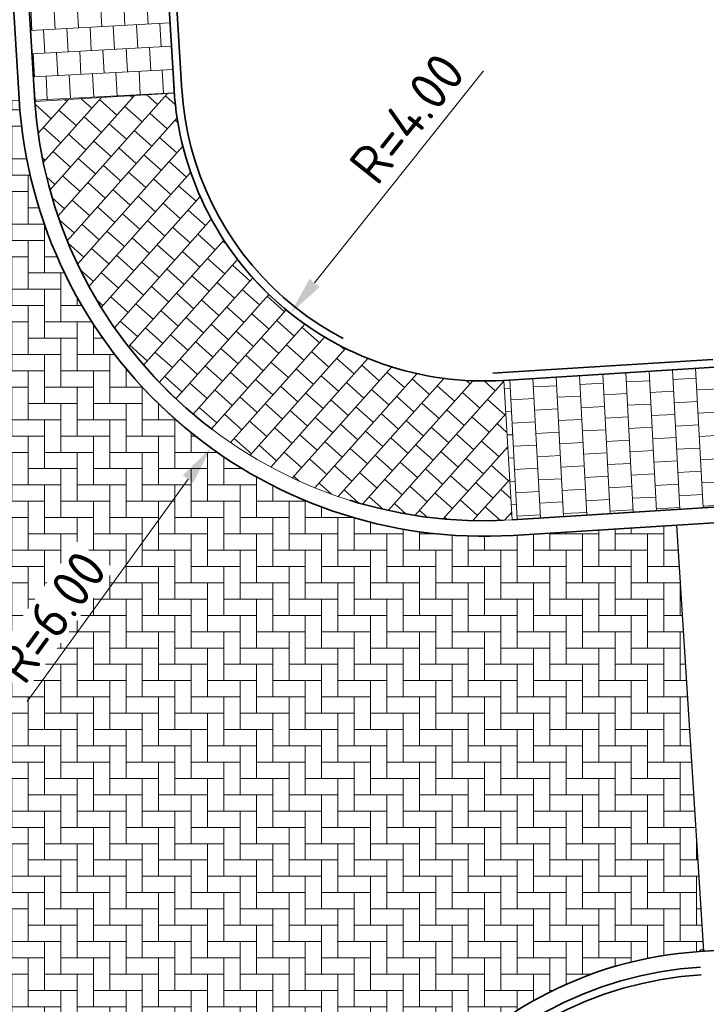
# Model space of a CAD drawing. Header units: metres. Extents: x 162305 to 163132, y 502542 to 502928.
# Tile 77 of 222: x 162370 to 162379, y 502824 to 502837. Entities that reach past the tile are written whole.
import ezdxf

# ---------------------------------------------------------------- set-up
doc = ezdxf.new("R2010")
doc.units = ezdxf.units.M
for name, pattern in [('VH-OPSLUITBAND-SO', [10, 4, -2, 2, -2]), ('VH-TROTTOIRBAND-SO', [15, 5, -2, 2, -2, 2, -2]), ('ZZ-HIDDEN-SO', [4, 2, -2])]:
    doc.linetypes.add(name, pattern=pattern)
for name, color, linetype, lineweight, true_color in [('N-BH-VH-VERHARDING_TEGEL-Grijs', 253, 'Continuous', 13, 0x828282), ('N-WE-VH-KANTOPSLUITING_OPSLUITBAND_100X200-G', 150, 'VH-OPSLUITBAND-SO', 35, 0x007fff), ('N-WE-VH-KANTOPSLUITING_TROTTOIRBAND_180X200-G', 6, 'VH-TROTTOIRBAND-SO', 35, 0xff00ff)]:
    doc.layers.add(name, color=color, linetype=linetype, lineweight=lineweight, true_color=true_color)
for name, color, linetype, lineweight in [('N-WB-VERHARDING-MATERIAALGRENS', 7, 'Continuous', 30), ('N-WE-GR-GRAS-A-200', 62, 'Continuous', 18), ('N-WE-VH-KANTOPSLUITING_BETONRUG-G', 7, 'ZZ-HIDDEN-SO', 35), ('N-WE-VH-KANTOPSLUITING_VOORKANTBAND-G', 50, 'Continuous', 35), ('N-WE-VH-OPENVERHARDING_BETONSTRAATSTEEN-A', 92, 'Continuous', 18), ('N-WE-VH-OPENVERHARDING_TEGEL-A', 92, 'Continuous', 18), ('X-XX-AL-M', 7, 'Continuous', 18)]:
    doc.layers.add(name, color=color, linetype=linetype, lineweight=lineweight)
doc.layers.add('X-XX-AL-HULPLIJN 01-G', color=1, linetype='Continuous', lineweight=18, true_color=0xff0000, plot=False)
doc.styles.add('NLCS-ISO-M200-T25', font='NLCS-ISO.ttf', dxfattribs={"height": 0.5})
doc.dimstyles.new('NLCS-M200-T25-PIJL_L2_H2', dxfattribs={"dimscale": 0.2, "dimtxt": 2.5, "dimasz": 2.5, "dimexe": 2, "dimexo": 2, "dimgap": 0.7, "dimtad": 1, "dimzin": 0, "dimdsep": 46, "dimtxsty": 'NLCS-ISO-M200-T25', "dimcen": 0, "dimdle": 2, "dimclrd": 256, "dimclre": 256, "dimclrt": 256, "dimazin": 0, "dimtfac": 1, "dimtdec": 3, "dimtofl": 0, "dimtmove": 0, "dimatfit": 3, "dimfxl": 2, "dimfxlon": 1, "dimtfillclr": 256, "dimtolj": 1, "dimtzin": 0, "dimlwd": -1, "dimlwe": -1, "dimarcsym": 0})

# ---------------------------------------------------------------- blocks, each defined once
blk = doc.blocks.new('*D589')
at = {"layer": 'Defpoints', "color": 0, "transparency": 16777216}
for p in [(162375.7714478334, 502836.2691157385), (162372.2522989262, 502831.4095282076)]:
    blk.add_point(p, dxfattribs=at)
at = {"layer": 'X-XX-AL-M', "transparency": 16777216}
blk.add_line((162369.8852058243, 502828.1408128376), (162371.9590365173, 502831.00456258), dxfattribs=at)
blk.add_solid([(162371.891542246, 502831.0534396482), (162372.0265307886, 502830.9556855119), (162372.2522989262, 502831.4095282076)], dxfattribs=at)
at = {"layer": 'X-XX-AL-M', "transparency": 16777216, "insert": (162370.1939815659, 502829.2321343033), "char_height": 0.5, "attachment_point": 5, "rotation": 54.08921540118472, "style": 'NLCS-ISO-M200-T25', "bg_fill": 3, "box_fill_scale": 1.1, "bg_fill_color": 256, "bg_fill_true_color": 13158600, "bg_fill_transparency": 0}
blk.add_mtext('\\A1;R=6.00', dxfattribs=at)
blk = doc.blocks.new('*D590')
at = {"layer": 'Defpoints', "color": 0, "transparency": 16777216}
blk.add_point((162373.2784148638, 502833.1410513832), dxfattribs=at)
at = {"layer": 'X-XX-AL-M', "transparency": 16777216}
blk.add_line((162375.7657955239, 502836.2620236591), (162373.590043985, 502833.5320594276), dxfattribs=at)
blk.add_solid([(162373.5248759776, 502833.5839976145), (162373.6552119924, 502833.4801212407), (162373.2784148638, 502833.1410513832)], dxfattribs=at)
at = {"layer": 'X-XX-AL-M', "transparency": 16777216, "insert": (162374.7814577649, 502835.6526968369), "char_height": 0.5, "attachment_point": 5, "rotation": 51.445539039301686, "style": 'NLCS-ISO-M200-T25', "bg_fill": 3, "box_fill_scale": 1.1, "bg_fill_color": 256, "bg_fill_true_color": 13158600, "bg_fill_transparency": 0}
blk.add_mtext('\\A1;R=4.00', dxfattribs=at)
at = {"layer": 'Defpoints', "color": 0, "transparency": 16777216}
blk.add_point((162375.7714478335, 502836.2691157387), dxfattribs=at)

msp = doc.modelspace()

# ---------------------------------------------------------------- hatches: boundary and pattern name
at = {"layer": 'N-WE-GR-GRAS-A-200'}
h = msp.add_hatch(dxfattribs=at)
h.set_pattern_fill('AGR-GRAS_02-SO', color=256, scale=0.2, style=0, pattern_type=2)
h.set_pattern_definition([(0, (0, 0), (2, 2), [0.5, -1.5]), (0, (1.1, 1.2), (2, 2), [0.5, -1.5]), (90, (0.2, 0.7000000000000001), (-2, 2), [0.5, -1.5]), (90, (1, 1.4), (-2, 2), [0.5, -1.5]), (45, (0.4, 1.4), (0, 2.00000000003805), [0.5, -2.328427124]), (135, (1.1, 0), (-2.00000000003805, 0), [0.5, -2.328427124]), (26.56505119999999, (0.5, 0.6000000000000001), (2.000000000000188, 8.001289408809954e-10), [0.5, -3.972135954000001]), (26.56505119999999, (1.4, 1.6), (2.000000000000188, 8.001289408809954e-10), [0.5, -3.972135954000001]), (63.43494882, (1.4, 0), (1.019972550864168e-10, 2.000000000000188), [0.4999999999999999, -3.972135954]), (63.43494882, (0.5, 0.9), (1.019972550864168e-10, 2.000000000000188), [0.4999999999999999, -3.972135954]), (63.43494882, (1.2, 0.4), (1.019972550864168e-10, 2.000000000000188), [0.4999999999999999, -3.972135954]), (116.5650512, (0, 1.1), (-8.00129740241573e-10, 2.000000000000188), [0.4999999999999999, -3.972135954]), (153.43494882, (0.4, 0.3), (-2.000000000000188, 1.019979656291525e-10), [0.5, -3.972135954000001])])
h.paths.add_polyline_path([(162421.5165590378, 502819.7260517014), (162435.0341480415, 502820.5761715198), (162435.1688183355, 502820.4316233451), (162435.3426501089, 502820.2749681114), (162435.552850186, 502820.1206294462), (162435.8967156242, 502819.9441172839), (162436.2277402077, 502819.8405780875), (162436.6488709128, 502819.7886927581), (162442.0138132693, 502820.0949395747), (162442.1810611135, 502820.2103278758), (162442.3248732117, 502817.9525913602), (162445.007909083, 502818.1234939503), (162446.2444226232, 502817.2507322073), (162443.1915292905, 502817.0609060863), (162443.5109028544, 502811.9245559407), (162442.5054510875, 502811.8576059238), (162442.17, 502817.226), (162424.634, 502816.1300000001), (162424.643, 502815.982), (162424.9671399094, 502810.7714661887), (162422.0807124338, 502810.5898051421)])
edge = h.paths.add_edge_path(flags=16)
edge.add_ellipse((162362.043387, 502852.5697739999), major_axis=(-0.002383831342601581, 0.03742427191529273), ratio=0.9992283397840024, start_angle=0, end_angle=360, ccw=False)
edge = h.paths.add_edge_path(flags=16)
edge.add_ellipse((162362.5847170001, 502843.0740939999), major_axis=(-0.002383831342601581, 0.03742427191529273), ratio=0.9992283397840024, start_angle=0, end_angle=360, ccw=False)
edge = h.paths.add_edge_path(flags=16)
edge.add_ellipse((162361.374981, 502862.4700579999), major_axis=(-0.002383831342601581, 0.03742427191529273), ratio=0.9992283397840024, start_angle=0, end_angle=360, ccw=False)
h.paths.add_polyline_path([(162362.2190213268, 502859.5504481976), (162362.3188333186, 502859.5565773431), (162363.5149332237, 502840.0783135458), (162363.4151212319, 502840.0721844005), (162363.4427023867, 502839.6230304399), (162363.5425143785, 502839.6291595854), (162363.6292576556, 502838.2165615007), (162362.8224999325, 502838.1585549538), (162362.7862460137, 502838.484052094), (162362.7876825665, 502838.4841989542), (162362.7580411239, 502838.7741446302), (162362.163, 502845.4909999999), (162360.89836909, 502866.6763346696), (162361.8778000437, 502866.7387219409), (162362.2912521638, 502860.0057313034), (162362.191440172, 502859.9996021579)])
h.paths.add_polyline_path([(162370.3601271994, 502859.1295107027), (162370.1821962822, 502861.9228857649), (162370.463, 502861.9199999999), (162370.486, 502861.4019999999), (162370.7786257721, 502861.4149999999), (162370.814, 502860.8959999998), (162371.3365986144, 502860.9349999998), (162371.387, 502859.961), (162371.777, 502859.9789999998), (162371.7795167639, 502859.2226011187)])
edge = h.paths.add_edge_path(flags=16)
edge.add_ellipse((162389.543764, 502924.3068979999), major_axis=(-0.002385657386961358, 0.03745293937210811), ratio=0.9992283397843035, start_angle=0, end_angle=360, ccw=False)
edge = h.paths.add_edge_path(flags=16)
edge.add_ellipse((162379.964316, 502923.7109299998), major_axis=(-0.002385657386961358, 0.03745293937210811), ratio=0.9992283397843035, start_angle=0, end_angle=360, ccw=False)
h.paths.add_polyline_path([(162371.042, 502923.0409999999), (162371.029, 502923.5469999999), (162371.0223638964, 502923.6548720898), (162398.1123599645, 502925.3046281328), (162398.1452615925, 502924.7643634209)])
edge = h.paths.add_edge_path(flags=16)
edge.add_ellipse((162472.361153, 502871.472719), major_axis=(-0.002385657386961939, 0.03745293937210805), ratio=0.9992283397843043, start_angle=0, end_angle=360, ccw=False)
edge = h.paths.add_edge_path(flags=16)
edge.add_ellipse((162472.2864730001, 502872.403486), major_axis=(-0.002385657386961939, 0.03745293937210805), ratio=0.9992283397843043, start_angle=0, end_angle=360, ccw=False)
edge = h.paths.add_edge_path(flags=16)
edge.add_ellipse((162481.3114880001, 502872.9735409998), major_axis=(-0.002385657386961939, 0.03745293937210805), ratio=0.9992283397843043, start_angle=0, end_angle=360, ccw=False)
edge = h.paths.add_edge_path(flags=16)
edge.add_ellipse((162481.4002010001, 502872.0775119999), major_axis=(-0.002385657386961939, 0.03745293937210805), ratio=0.9992283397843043, start_angle=0, end_angle=360, ccw=False)
edge = h.paths.add_edge_path(flags=16)
edge.add_ellipse((162491.4805440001, 502873.637313), major_axis=(-0.002385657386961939, 0.03745293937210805), ratio=0.9992283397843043, start_angle=0, end_angle=360, ccw=False)
edge = h.paths.add_edge_path()
edge.add_line((162491.6143036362, 502871.717545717), (162490.495948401, 502871.6572610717))
edge.add_line((162490.495948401, 502871.6572610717), (162490.4911206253, 502871.770458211))
edge.add_line((162490.4911206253, 502871.770458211), (162478.1572766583, 502870.9921482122))
edge.add_line((162478.1572766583, 502870.9921482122), (162470.9743753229, 502870.6049558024))
edge.add_line((162470.9743753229, 502870.6049558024), (162470.8563556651, 502872.5000220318))
edge.add_line((162470.8563556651, 502872.5000220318), (162485.6270000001, 502873.4150000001))
edge.add_line((162485.6270000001, 502873.4150000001), (162493.227, 502873.874))
edge.add_line((162493.227, 502873.874), (162492.8458826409, 502880.3916842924))
edge.add_line((162492.8458826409, 502880.3916842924), (162493.9870089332, 502880.4646632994))
edge.add_line((162493.9870089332, 502880.4646632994), (162494.5185704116, 502871.8740994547))
edge.add_line((162494.5185704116, 502871.8740994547), (162491.6457403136, 502871.7192403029))
edge.add_ellipse((162491.6281880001, 502871.7524060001), major_axis=(-0.002385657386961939, 0.03745293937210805), ratio=0.9992283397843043, start_angle=204.2610710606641, end_angle=514.6215030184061)
h.paths.add_polyline_path([(162503.0755587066, 502855.4427169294), (162503.1753678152, 502855.4488928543), (162503.1815437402, 502855.3490837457), (162507.7228581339, 502855.6300883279), (162508.3250288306, 502845.8984091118), (162508.8258166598, 502845.9293965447), (162509.9220368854, 502845.9962164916), (162508.4797209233, 502869.3054814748), (162502.5611213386, 502868.9392541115), (162502.3616388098, 502868.2951169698), (162502.3731368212, 502866.8913389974)])
h.paths.add_polyline_path([(162538.7342247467, 502870.4526310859), (162538.7367962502, 502870.458550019), (162538.7430412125, 502870.4777147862), (162538.7473811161, 502870.496931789), (162538.7498959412, 502870.5159468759), (162538.7507036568, 502870.5345366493), (162538.7498980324, 502870.5531265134), (162538.7473853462, 502870.5721418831), (162538.7430476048, 502870.5913593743), (162538.7368047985, 502870.6105248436), (162538.7286236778, 502870.6293614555), (162538.7222540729, 502870.6408522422), (162538.7033428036, 502870.9382040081), (162537.9507959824, 502870.8903428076), (162537.9680789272, 502870.6185940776), (162537.964609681, 502870.6106081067), (162537.9583653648, 502870.5914438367), (162537.9540258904, 502870.5722273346), (162537.9515112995, 502870.5532127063), (162537.9507036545, 502870.5346233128), (162537.9515092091, 502870.5160338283), (162537.9540216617, 502870.4970189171), (162537.9583589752, 502870.4778019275), (162537.964601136, 502870.4586369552), (162537.9727813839, 502870.4398007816), (162537.9803143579, 502870.4262100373), (162537.9986571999, 502870.137795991), (162538.7512040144, 502870.1856571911)], flags=16)
edge = h.paths.add_edge_path(flags=16)
edge.add_ellipse((162531.9063522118, 502869.9819825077), major_axis=(-0.2500000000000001, 0), ratio=1, start_angle=-146.51130248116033, end_angle=206.7590416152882, ccw=False)
edge.add_line((162532.1148508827, 502870.1199256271), (162532.1295791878, 502870.0945423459))
edge = h.paths.add_edge_path(flags=16)
edge.add_ellipse((162511.918555, 502869.277477), major_axis=(-0.00238565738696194, 0.03745293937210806), ratio=0.9992283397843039, start_angle=0, end_angle=360, ccw=False)
edge = h.paths.add_edge_path(flags=16)
edge.add_ellipse((162522.496849, 502868.4620289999), major_axis=(-0.00238565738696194, 0.03745293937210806), ratio=0.9992283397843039, start_angle=0, end_angle=360, ccw=False)
edge = h.paths.add_edge_path(flags=16)
edge.add_ellipse((162522.447144, 502869.8904319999), major_axis=(-0.00238565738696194, 0.03745293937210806), ratio=0.9992283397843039, start_angle=0, end_angle=360, ccw=False)
edge = h.paths.add_edge_path(flags=16)
edge.add_ellipse((162532.378619, 502869.05672), major_axis=(-0.00238565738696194, 0.03745293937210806), ratio=0.9992283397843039, start_angle=0, end_angle=360, ccw=False)
edge = h.paths.add_edge_path()
edge.add_line((162511.9016605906, 502867.7473060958), (162510.2102112, 502867.6449842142))
edge.add_line((162510.2102112, 502867.6449842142), (162510.1085309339, 502869.3060766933))
edge.add_line((162510.1085309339, 502869.3060766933), (162538.7403474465, 502871.0777381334))
edge.add_line((162538.7403474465, 502871.0777381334), (162538.8441031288, 502869.3771517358))
edge.add_line((162538.8441031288, 502869.3771517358), (162511.9425193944, 502867.7497777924))
edge.add_ellipse((162511.920191, 502867.7799310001), major_axis=(-0.00238565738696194, 0.03745293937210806), ratio=0.9992283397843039, start_angle=212.895373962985, end_angle=506.7391838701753)
edge = h.paths.add_edge_path(flags=16)
edge.add_ellipse((162554.016631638, 502704.4069191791), major_axis=(-0.2500000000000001, 0), ratio=1, start_angle=-19.78060631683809, end_angle=333.4897362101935, ccw=False)
edge.add_line((162553.7813827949, 502704.4915240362), (162553.7929180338, 502704.5185087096))
edge = h.paths.add_edge_path()
edge.add_ellipse((162551.4431023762, 502714.7606002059), major_axis=(-0.5786424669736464, 0), ratio=1, start_angle=88.32756619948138, end_angle=98.42476321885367)
edge.add_line((162551.5278796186, 502714.1882018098), (162556.303, 502714.513))
edge.add_line((162556.303, 502714.513), (162556.577, 502710.1250000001))
edge.add_line((162556.577, 502710.1250000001), (162556.776, 502710.137))
edge.add_line((162556.776, 502710.137), (162556.8456714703, 502709.2360332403))
edge.add_line((162556.8456714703, 502709.2360332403), (162552.7317102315, 502708.9739843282))
edge.add_line((162552.7317102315, 502708.9739843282), (162552.9859847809, 502704.982074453))
edge.add_line((162552.9859847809, 502704.982074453), (162557.1540978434, 502705.2475726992))
edge.add_line((162557.1540978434, 502705.2475726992), (162557.1710000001, 502705.029))
edge.add_line((162557.1710000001, 502705.029), (162577.095, 502706.273))
edge.add_line((162577.095, 502706.273), (162577.2190000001, 502706.8259999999))
edge.add_line((162577.2190000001, 502706.8259999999), (162577.3048540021, 502705.3783479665))
edge.add_line((162577.3048540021, 502705.3783479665), (162549.7918656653, 502703.6927452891))
edge.add_line((162549.7918656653, 502703.6927452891), (162549.1598177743, 502713.8137040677))
edge.add_line((162549.1598177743, 502713.8137040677), (162549.361875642, 502713.8262496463))
edge.add_line((162549.361875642, 502713.8262496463), (162549.3556780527, 502713.9260674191))
edge.add_line((162549.3556780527, 502713.9260674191), (162550.2635827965, 502713.9824417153))
edge.add_ellipse((162550.2202014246, 502714.6810961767), major_axis=(-0.7000000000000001, 0), ratio=1, start_angle=93.55309047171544, end_angle=128.9931781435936)
edge.add_line((162550.6606609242, 502714.1370415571), (162551.426214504, 502714.1822042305))
edge = h.paths.add_edge_path(flags=16)
edge.add_ellipse((162508.182291, 502708.9626890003), major_axis=(-0.002385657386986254, 0.03745293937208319), ratio=0.9992283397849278, start_angle=0, end_angle=360, ccw=False)
edge = h.paths.add_edge_path(flags=16)
edge.add_ellipse((162498.418432, 502708.1386420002), major_axis=(-0.002385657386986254, 0.03745293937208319), ratio=0.9992283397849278, start_angle=0, end_angle=360, ccw=False)
edge = h.paths.add_edge_path(flags=16)
edge.add_ellipse((162487.92888, 502707.676082), major_axis=(-0.002385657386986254, 0.03745293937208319), ratio=0.9992283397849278, start_angle=0, end_angle=360, ccw=False)
edge = h.paths.add_edge_path(flags=16)
edge.add_ellipse((162478.21442, 502707.1048410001), major_axis=(-0.002385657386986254, 0.03745293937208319), ratio=0.9992283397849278, start_angle=0, end_angle=360, ccw=False)
h.paths.add_polyline_path([(162476.6849999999, 502707.0870000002), (162505.879, 502708.9120000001), (162539.79, 502710.978), (162539.8512384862, 502709.9872224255), (162476.7460532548, 502706.0992192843)])
edge = h.paths.add_edge_path(flags=16)
edge.add_ellipse((162395.834261, 502721.3618740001), major_axis=(-0.002383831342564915, 0.03742427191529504), ratio=0.999228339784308, start_angle=0, end_angle=360, ccw=False)
edge = h.paths.add_edge_path(flags=16)
edge.add_ellipse((162396.470102, 502711.1848960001), major_axis=(-0.002383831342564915, 0.03742427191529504), ratio=0.999228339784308, start_angle=0, end_angle=360, ccw=False)
edge = h.paths.add_edge_path()
edge.add_line((162395.3827017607, 502731.7149209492), (162396.765, 502708.907))
edge.add_line((162396.765, 502708.907), (162397.0362159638, 502704.3002450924))
edge.add_line((162397.0362159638, 502704.3002450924), (162396.2952306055, 502704.2557530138))
edge.add_line((162396.2952306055, 502704.2557530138), (162395.7976409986, 502704.6969723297))
edge.add_line((162395.7976409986, 502704.6969723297), (162394.0179850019, 502733.9348903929))
edge.add_line((162394.0179850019, 502733.9348903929), (162394.9004865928, 502734.9337845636))
edge.add_line((162394.9004865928, 502734.9337845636), (162395.1865293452, 502734.9517658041))
edge.add_line((162395.1865293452, 502734.9517658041), (162395.3786342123, 502731.7820354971))
edge.add_ellipse((162395.364097, 502731.7474740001), major_axis=(-0.002383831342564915, 0.03742427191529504), ratio=0.999228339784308, start_angle=333.5251489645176, end_angle=566.1216927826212)
edge = h.paths.add_edge_path(flags=16)
edge.add_ellipse((162599.331135, 502707.3641609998), major_axis=(-0.002385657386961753, 0.03745293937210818), ratio=0.9992283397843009, start_angle=0, end_angle=360, ccw=False)
edge = h.paths.add_edge_path(flags=16)
edge.add_ellipse((162589.564927, 502706.8229459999), major_axis=(-0.002385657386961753, 0.03745293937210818), ratio=0.9992283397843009, start_angle=0, end_angle=360, ccw=False)
edge = h.paths.add_edge_path()
edge.add_ellipse((162583.9606018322, 502706.2395809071), major_axis=(-0.25, 0), ratio=1, start_angle=93.48921757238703, end_angle=273.4892176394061)
edge.add_line((162583.9453866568, 502706.4891174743), (162583.9425624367, 502706.5354361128))
edge.add_line((162583.9425624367, 502706.5354361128), (162608.977, 502708.0619999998))
edge.add_line((162608.977, 502708.0619999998), (162609.0222481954, 502707.3215365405))
edge.add_line((162609.0222481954, 502707.3215365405), (162583.9881483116, 502705.7878047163))
edge.add_line((162583.9881483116, 502705.7878047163), (162583.9758170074, 502705.9900443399))
edge = h.paths.add_edge_path(flags=16)
edge.add_ellipse((162616.1438289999, 502666.5185710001), major_axis=(-0.002383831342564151, 0.03742427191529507), ratio=0.9992283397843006, start_angle=0, end_angle=360, ccw=False)
edge = h.paths.add_edge_path(flags=16)
edge.add_ellipse((162615.418174, 502676.4011740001), major_axis=(-0.002383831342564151, 0.03742427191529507), ratio=0.9992283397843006, start_angle=0, end_angle=360, ccw=False)
edge = h.paths.add_edge_path()
edge.add_ellipse((162615.4285143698, 502664.8072041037), major_axis=(-0.25, 0), ratio=1, start_angle=33.48920055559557, end_angle=333.4892346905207)
edge.add_line((162615.2048017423, 502664.9187955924), (162615.1525454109, 502664.9448619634))
edge.add_line((162615.1525454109, 502664.9448619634), (162613.958497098, 502684.041838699))
edge.add_line((162613.958497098, 502684.041838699), (162615.1414976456, 502684.115805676))
edge.add_line((162615.1414976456, 502684.115805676), (162615.159, 502683.7990000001))
edge.add_line((162615.159, 502683.7990000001), (162616.3066053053, 502665.5481842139))
edge.add_line((162616.3066053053, 502665.5481842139), (162616.3033225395, 502665.5336481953))
edge.add_line((162616.3033225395, 502665.5336481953), (162616.3008077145, 502665.514633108))
edge.add_line((162616.3008077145, 502665.514633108), (162616.2999999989, 502665.4960433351))
edge.add_line((162616.2999999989, 502665.4960433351), (162616.3008056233, 502665.4774534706))
edge.add_line((162616.3008056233, 502665.4774534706), (162616.3033183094, 502665.4584381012))
edge.add_line((162616.3033183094, 502665.4584381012), (162616.3076560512, 502665.4392206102))
edge.add_line((162616.3076560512, 502665.4392206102), (162616.3138988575, 502665.4200551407))
edge.add_line((162616.3138988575, 502665.4200551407), (162616.314791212, 502665.4180005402))
edge.add_line((162616.314791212, 502665.4180005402), (162616.722, 502658.942))
edge.add_line((162616.722, 502658.942), (162615.5333526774, 502658.8544320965))
edge.add_line((162615.5333526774, 502658.8544320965), (162615.1717733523, 502664.6373404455))
edge.add_line((162615.1717733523, 502664.6373404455), (162615.2200169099, 502664.6692591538))
h.paths.add_polyline_path([(162613.8066207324, 502655.3830135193), (162613.5983157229, 502658.7118775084), (162613.6383711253, 502658.7148283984), (162613.9336933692, 502653.9916007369), (162582.143659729, 502652.0176703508), (162582.0627495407, 502653.3171170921)])
h.paths.add_polyline_path([(162630.4243863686, 502647.5564365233), (162630.6988101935, 502642.625785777), (162628.400261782, 502642.4938657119), (162627.7770362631, 502642.4580970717), (162627.7860277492, 502642.2775601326), (162603.4329293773, 502640.7654094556), (162603.1143130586, 502645.8967066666), (162602.0771908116, 502645.8411463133), (162602.1052835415, 502645.3920240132), (162602.140627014, 502645.3942347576), (162602.4673671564, 502640.0490361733), (162633.8554516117, 502641.9628847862), (162634.1446303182, 502641.9819357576), (162633.8808725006, 502644.367061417), (162633.7172807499, 502644.9995907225), (162633.3784737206, 502645.7268571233), (162632.876258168, 502646.363503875), (162632.2858631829, 502646.8539192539), (162631.6236958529, 502647.2106270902)])
edge = h.paths.add_edge_path(flags=16)
edge.add_ellipse((162567.844551, 502652.1996749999), major_axis=(-0.002385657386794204, 0.03745293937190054), ratio=0.9992283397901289, start_angle=0, end_angle=360, ccw=False)
edge = h.paths.add_edge_path()
edge.add_line((162548.0456737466, 502650.7682154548), (162548.0302749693, 502651.0150177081))
edge.add_line((162548.0302749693, 502651.0150177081), (162549.486, 502651.1087671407))
edge.add_line((162549.486, 502651.1087671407), (162549.486, 502650.5171653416))
edge.add_line((162549.486, 502650.5171653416), (162550.286, 502650.5171653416))
edge.add_line((162550.286, 502650.5171653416), (162550.286, 502651.1602875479))
edge.add_line((162550.286, 502651.1602875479), (162558.5596133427, 502651.6931124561))
edge.add_ellipse((162558.586846, 502651.7189099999), major_axis=(-0.002385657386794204, 0.03745293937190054), ratio=0.9992283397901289, start_angle=129.7834060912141, end_angle=230.2967654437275)
edge.add_line((162558.6171626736, 502651.6968186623), (162573.8774278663, 502652.679587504))
edge.add_line((162573.8774278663, 502652.679587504), (162573.9442433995, 502651.6087087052))
edge.add_line((162573.9442433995, 502651.6087087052), (162548.0933813, 502650.003587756))
edge.add_line((162548.0933813, 502650.003587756), (162548.0496484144, 502650.7045118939))
edge.add_ellipse((162548.027968, 502650.7351350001), major_axis=(-0.002385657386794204, 0.03745293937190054), ratio=0.9992283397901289, start_angle=211.6726546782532, end_angle=328.1783617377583)
edge = h.paths.add_edge_path(flags=16)
edge.add_ellipse((162430.664854, 502659.8648859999), major_axis=(-0.002385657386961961, 0.03745293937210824), ratio=0.999228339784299, start_angle=0, end_angle=360, ccw=False)
edge = h.paths.add_edge_path(flags=16)
edge.add_ellipse((162420.419076, 502659.6422339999), major_axis=(-0.002385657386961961, 0.03745293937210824), ratio=0.999228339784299, start_angle=0, end_angle=360, ccw=False)
edge = h.paths.add_edge_path(flags=16)
edge.add_ellipse((162411.255758, 502659.1550639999), major_axis=(-0.002385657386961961, 0.03745293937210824), ratio=0.999228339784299, start_angle=0, end_angle=360, ccw=False)
h.paths.add_polyline_path([(162435.5066193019, 502661.0433013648), (162435.3233302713, 502659.8573135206), (162409.6329158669, 502658.2621252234), (162409.5620526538, 502659.4211363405), (162417.3110000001, 502659.9086496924), (162417.3110000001, 502659.5641653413), (162418.1110000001, 502659.5641653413), (162418.1110000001, 502659.9623525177)])
edge = h.paths.add_edge_path()
edge.add_arc((162406.536, 502665.135), 0.2500000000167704, 314.1360549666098, 386.7590416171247)
edge.add_line((162406.759226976, 502665.2475598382), (162406.7444974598, 502665.27294495))
edge.add_arc((162406.5359999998, 502665.135), 0.2500000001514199, 33.48920055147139, 53.15212306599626)
edge.add_line((162406.685923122, 502665.3350576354), (162405.617, 502682.119))
edge.add_line((162405.617, 502682.119), (162404.587, 502699.361))
edge.add_line((162404.587, 502699.361), (162405.1143578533, 502699.3935952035))
edge.add_line((162405.1143578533, 502699.3935952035), (162407.5658656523, 502659.2976883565))
edge.add_line((162407.5658656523, 502659.2976883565), (162407.0728233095, 502659.2672141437))
edge.add_line((162407.0728233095, 502659.2672141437), (162407.068, 502659.3430000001))
edge.add_line((162407.068, 502659.3430000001), (162407.062, 502659.4299999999))
edge.add_line((162407.062, 502659.4299999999), (162406.7100911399, 502664.9555779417))
h.paths.add_polyline_path([(162384.1750049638, 502626.9891315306), (162385.0461632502, 502626.5921299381), (162372.824584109, 502599.0138271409), (162371.3350000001, 502595.4950000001), (162370.7215316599, 502593.4947695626), (162370.3940593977, 502591.742593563), (162370.27, 502590.8190000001), (162370.22, 502589.0400000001), (162370.38, 502587.0300000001), (162370.565, 502585.909), (162371.415, 502583.295), (162372.1925058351, 502581.7065360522), (162370.9084498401, 502584.3298946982), (162369.965918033, 502586.8058962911), (162369.7468094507, 502588.0398939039), (162369.6159284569, 502589.5431637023), (162369.6091660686, 502591.0279743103), (162369.7646776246, 502592.5846402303), (162370.1565436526, 502594.4288020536), (162370.7452851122, 502596.21519706), (162373.7388263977, 502603.1545829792), (162382.0728048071, 502622.3892297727), (162383.9823001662, 502627.0156439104)])
h.paths.add_polyline_path([(162633.5463762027, 502600.5126540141), (162633.8283551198, 502595.9714000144), (162634.9231162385, 502596.039376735), (162635.3607743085, 502596.0881576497), (162635.8073451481, 502596.2543479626), (162636.1271517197, 502596.4813361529), (162636.3947428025, 502596.7820698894), (162636.6092821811, 502597.1852952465), (162636.6796266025, 502597.5214881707), (162636.6916618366, 502597.8519463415), (162636.4580000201, 502601.6318122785), (162636.458, 502601.6900000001), (162604.9018155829, 502599.7525513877), (162604.8522315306, 502599.7495070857), (162605.1491306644, 502595.6509770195), (162605.3252974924, 502595.0911310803), (162605.5291921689, 502594.7712351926), (162606.0306337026, 502594.3268080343), (162606.4894983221, 502594.1006345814), (162606.9796067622, 502594.0141961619), (162607.3978853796, 502594.0296818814), (162607.3792933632, 502594.3291052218), (162607.4791011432, 502594.3353025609), (162607.1971222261, 502598.8765565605)])
at = {"layer": 'N-WE-VH-OPENVERHARDING_BETONSTRAATSTEEN-A', "true_color": 0x333333}
h = msp.add_hatch(dxfattribs=at)
h.set_pattern_fill('AVH-BSS_KEIFORMAAT_ELLEBOOG', color=250, scale=2, pattern_type=2)
h.set_pattern_definition([(0, (0, 0), (0.21, 0.21), [0.63, -0.21]), (270, (0, 0.42), (0.21, 0.21), [0.63, -0.21])])
edge = h.paths.add_edge_path()
edge.add_arc((162372.9313227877, 502836.8366559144), 9.000000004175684, 188.3461929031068, 193.7200328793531)
edge.add_line((162364.1881265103, 502834.7020554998), (162365.7310874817, 502828.3821791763))
edge.add_arc((162363.7881549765, 502827.9078235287), 1.999999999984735, -76.18966316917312, 13.720032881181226, ccw=False)
edge.add_line((162364.2655722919, 502825.9656410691), (162364.0410459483, 502825.9104491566))
edge.add_arc((162363.8023372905, 502826.8815403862), 0.999999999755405, 195.3867252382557, 283.81033684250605, ccw=False)
edge.add_arc((162780.210647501, 502925.6653114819), 428.9644522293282, 193.3502306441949, 194.0809738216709)
edge.add_arc((162365.1068169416, 502821.5384693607), 1.000000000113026, 103.81033683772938, 193.7200328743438, ccw=False)
edge.add_line((162364.8681082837, 502822.5095605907), (162365.0813840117, 502822.5619869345))
edge.add_arc((162365.5588013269, 502820.6198044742), 2.000000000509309, 12.839148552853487, 103.81033681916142, ccw=False)
edge.add_line((162367.5087968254, 502821.0642339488), (162368.3124059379, 502817.5345520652))
edge.add_line((162368.3124059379, 502817.5345520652), (162373.9895488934, 502818.819924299))
edge.add_arc((162378.8645376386, 502819.9309979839), 4.999999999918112, 93.59736166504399, 192.8391485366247, ccw=False)
edge.add_arc((162378.574863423, 502824.9226924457), 0.02409826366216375, 3.5155666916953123, 183.6791568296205, ccw=False)
edge.add_line((162378.5989163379, 502824.9241701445), (162378.2538212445, 502830.413333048))
edge.add_line((162378.2538212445, 502830.413333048), (162376.1479152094, 502830.2809380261))
edge.add_arc((162375.7714462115, 502836.2691415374), 6.000025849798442, 183.6822526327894, 273.5973616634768, ccw=False)
edge.add_line((162369.7838070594, 502835.8838006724), (162364.0266410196, 502835.530270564))
at = {"layer": 'N-WE-VH-OPENVERHARDING_TEGEL-A', "true_color": 0x333333}
h = msp.add_hatch(dxfattribs=at)
h.set_pattern_fill('AVH-TEGEL_300X300_HALFST', color=250, angle=273.0855276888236, pattern_type=2)
h.set_pattern_definition([(273.0855276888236, (0, 0), (0.1659305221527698, -0.2914911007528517), [0.2999999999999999, -0.2999999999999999]), (3.085527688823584, (0, 0), (-0.0161479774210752, 0.2995650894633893), [])])
h.paths.add_polyline_path([(162369.9853489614, 502835.8677931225), (162371.7817832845, 502835.9781065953), (162370.3601271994, 502859.1295107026), (162368.5634555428, 502859.0200950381)])
edge = h.paths.add_edge_path(flags=17)
edge.add_line((162370.3601271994, 502859.1295107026), (162368.5634555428, 502859.0200950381))
h = msp.add_hatch(dxfattribs=at)
h.set_pattern_fill('AVH-TEGEL_300X300_HALFST', color=250, angle=318.2107691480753, pattern_type=2)
h.set_pattern_definition([(318.2107691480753, (0, 0), (0.3236392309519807, -0.08807751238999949), [0.3, -0.3]), (48.21076914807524, (0, 0), (-0.2236803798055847, 0.1999177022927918), [])])
edge = h.paths.add_edge_path()
edge.add_line((162376.0259504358, 502832.2772188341), (162376.1353662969, 502830.4805439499))
edge.add_arc((162375.7714478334, 502836.2691157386), 5.800000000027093, 183.9676689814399, 273.59736166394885, ccw=False)
edge.add_line((162369.9853489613, 502835.8677931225), (162371.7821128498, 502835.9772144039))
edge.add_arc((162375.7714457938, 502836.2691117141), 3.999997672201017, 184.1848432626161, 273.6479767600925)
h = msp.add_hatch(dxfattribs=at)
h.set_pattern_fill('AVH-TEGEL_300X300_HALFST', color=250, angle=3.036056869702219, pattern_type=2)
h.set_pattern_definition([(3.036056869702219, (0, 0), (0.2916342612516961, 0.1656787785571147), [0.3, -0.3]), (93.0360568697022, (0, 0), (-0.2995789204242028, -0.01588931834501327), [])])
h.paths.add_polyline_path([(162380.2950873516, 502830.8422563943), (162379.8459463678, 502830.8144647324), (162379.8521497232, 502830.7142123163), (162376.135366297, 502830.48054395), (162376.0259504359, 502832.2772188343), (162390.6090943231, 502833.1940383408), (162390.7220345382, 502831.3975849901), (162380.3012632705, 502830.7424473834)])

# ---------------------------------------------------------------- linework, layer by layer
at = {"layer": 'N-BH-VH-VERHARDING_TEGEL-Grijs'}
for p, q in [((162369.9851674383, 502835.8677820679), (162371.78211285, 502835.9772144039)), ((162376.135366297, 502830.4805439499), (162376.0259504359, 502832.2772188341))]:
    msp.add_line(p, q, dxfattribs=at)
at = {"layer": 'N-BH-VH-VERHARDING_TEGEL-Grijs', "flags": 128}
msp.add_lwpolyline([(162369.9853489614, 502835.8677931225), (162371.7817832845, 502835.9781065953), (162370.3601271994, 502859.1295107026), (162368.5634555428, 502859.0200950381)], close=True, dxfattribs=at)
msp.add_lwpolyline([(162376.0259504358, 502832.2772188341), (162376.1353662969, 502830.4805439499), (162376.1353662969, 502830.4805439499), (162376.1353662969, 502830.4805439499, -0.4123218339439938), (162369.9853489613, 502835.8677931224), (162369.9853489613, 502835.8677931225), (162371.7821128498, 502835.9772144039, 0.4114717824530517), (162376.0259504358, 502832.2772188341), (162376.0259504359, 502832.2772188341)], format="xyb", close=True, dxfattribs=at)
msp.add_lwpolyline([(162380.2950873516, 502830.8422563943), (162379.8459463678, 502830.8144647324), (162379.8521497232, 502830.7142123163), (162376.135366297, 502830.48054395), (162376.0259504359, 502832.2772188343), (162390.6090943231, 502833.1940383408), (162390.7220345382, 502831.3975849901), (162380.3012632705, 502830.7424473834), (162380.2950873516, 502830.8422563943)], dxfattribs=at)
at = {"layer": 'N-WB-VERHARDING-MATERIAALGRENS'}
msp.add_line((162378.2538212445, 502830.413333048), (162378.5989163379, 502824.9241701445), dxfattribs=at)
at = {"layer": 'N-WE-VH-KANTOPSLUITING_BETONRUG-G'}
msp.add_lwpolyline([(162389.0091133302, 502825.2780506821), (162378.569638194, 502824.6217371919, 0.4622861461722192), (162374.2820482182, 502818.8865887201), (162390.0561650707, 502749.6754795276, 0.02962972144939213), (162390.2448529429, 502749.0274249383)], format="xyb", dxfattribs=at)
at = {"layer": 'N-WE-VH-KANTOPSLUITING_OPSLUITBAND_100X200-G'}
msp.add_line((162371.8798588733, 502836.0125127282), (162370.5763823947, 502857.2393839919), dxfattribs=at)
msp.add_lwpolyline([(162387.1439153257, 502858.2858924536), (162388.7002985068, 502833.1742327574), (162376.0161516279, 502832.3768002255)], dxfattribs=at)
msp.add_arc((162375.7714478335, 502836.2691157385), 3.899999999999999, 183.5139441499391, 273.5973616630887, dxfattribs=at)
at = {"layer": 'N-WE-VH-KANTOPSLUITING_TROTTOIRBAND_180X200-G'}
for p, q in [((162369.9851674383, 502835.8677820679), (162364.8575989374, 502919.3692784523)), ((162369.9834310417, 502835.8960589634), (162369.9750860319, 502836.0319558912))]:
    msp.add_line(p, q, dxfattribs=at)
for points in [[(162369.9823523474, 502835.9136252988, 0.4146400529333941), (162376.135366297, 502830.4805439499), (162392.2190789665, 502831.491701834)], [(162389.0029163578, 502825.3778585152), (162378.5633637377, 502824.7215401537, 0.4622861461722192), (162374.1845484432, 502818.8643672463), (162389.9586652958, 502749.6532580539, 0.367502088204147), (162395.973097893, 502745.153252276), (162397.9128784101, 502745.2736985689)]]:
    msp.add_lwpolyline(points, format="xyb", dxfattribs=at)
at = {"layer": 'N-WE-VH-KANTOPSLUITING_VOORKANTBAND-G'}
msp.add_line((162371.7800468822, 502836.0063835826), (162371.7715412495, 502836.144896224), dxfattribs=at)
for points in [[(162364.6579749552, 502919.3570201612), (162369.7827283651, 502835.9013670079, 0.4146400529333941), (162376.1479152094, 502830.2809380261), (162392.2316278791, 502831.2920959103, 0.4142135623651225), (162392.5122133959, 502831.6103281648), (162392.2706468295, 502835.452742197, -0.4142135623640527), (162392.7382893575, 502835.9831292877), (162406.7107040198, 502836.8615531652, -0.4142135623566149), (162407.2410911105, 502836.3939106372), (162407.4826576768, 502832.551496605, 0.4142135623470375), (162407.8008899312, 502832.2709110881), (162409.4990563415, 502832.3776721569, 0.4142135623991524), (162409.7796418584, 502832.6959044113), (162409.538075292, 502836.5383184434, -0.4142135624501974), (162410.0057178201, 502837.0687055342), (162423.978132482, 502837.9471294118, -0.4142135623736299), (162424.5085195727, 502837.4794868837), (162424.7500861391, 502833.6370728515, 0.4142135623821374), (162425.0683183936, 502833.3564873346), (162425.9665450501, 502833.4129574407, -0.4142135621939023), (162426.4969321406, 502832.9453149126), (162426.7792826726, 502828.454181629)], [(162425.7568820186, 502746.8022239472), (162421.1869201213, 502746.5184624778, -0.4142135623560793), (162420.8689047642, 502746.799293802), (162420.6303072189, 502750.6418933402, 0.4142135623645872), (162420.1002816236, 502751.109945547), (162413.6127759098, 502750.7071185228, 0.4142135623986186), (162413.1447237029, 502750.1770929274), (162413.3833212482, 502746.3344933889, -0.4142135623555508), (162413.1024899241, 502746.0164780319), (162410.9246336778, 502745.8812489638, -0.4142135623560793), (162410.6066183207, 502746.1620802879), (162410.3680207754, 502750.0046798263, 0.4142135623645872), (162409.8379951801, 502750.472732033), (162403.3504894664, 502750.0699050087, 0.4142135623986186), (162402.8824372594, 502749.5398794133), (162403.1210348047, 502745.6972798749, -0.4142135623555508), (162402.8402034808, 502745.3792645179), (162395.9854925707, 502744.9536367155, -0.367502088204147), (162389.763665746, 502749.6088151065), (162373.9895488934, 502818.819924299, -0.4622861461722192), (162378.5508148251, 502824.9211460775), (162388.9905224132, 502825.5774741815, -0.4142135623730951), (162389.3085367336, 502825.2966416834)]]:
    msp.add_lwpolyline(points, format="xyb", dxfattribs=at)
msp.add_lwpolyline([(162371.7789681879, 502836.023949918), (162370.4704519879, 502857.3328921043), (162387.2375305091, 502858.3920050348), (162388.8062874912, 502833.0806986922), (162376.0224260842, 502832.2769972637, -0.4146400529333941)], format="xyb", close=True, dxfattribs=at)
at = {"layer": 'X-XX-AL-HULPLIJN 01-G', "flags": 128}
msp.add_lwpolyline([(162364.0266410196, 502835.530270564, 0.02345209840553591), (162364.1881265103, 502834.7020554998), (162365.7310874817, 502828.3821791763, -0.4137520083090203), (162364.2655722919, 502825.9656410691), (162364.0410459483, 502825.9104491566, -0.4061779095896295), (162362.8381803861, 502826.6162076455, 7.774158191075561e-05), (162364.1353506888, 502821.3012915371, -0.4137520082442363), (162364.8681082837, 502822.5095605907), (162365.0813840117, 502822.5619869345, -0.4191869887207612), (162367.5087968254, 502821.0642339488), (162368.3124059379, 502817.5345520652), (162373.9895488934, 502818.819924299, -0.4622861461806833), (162378.5508148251, 502824.9211460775, -1.001428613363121), (162378.5989163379, 502824.9241701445), (162378.2538212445, 502830.413333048), (162376.1479152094, 502830.2809380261, -0.4137796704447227), (162369.7838070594, 502835.8838006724)], format="xyb", close=True, dxfattribs=at)

# ---------------------------------------------------------------- next in the draw order: dimensions: what is measured, and where the dimension line sits
at = {"layer": 'X-XX-AL-M'}
dim = msp.add_radius_dim(center=(162375.7714478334, 502836.2691157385), mpoint=(162372.2522989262, 502831.4095282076), dimstyle='NLCS-M200-T25-PIJL_L2_H2', override={"dimpost": 'R=<>', "dimtfill": 1}, dxfattribs=at)
dim.commit()
dim.dimension.update_dxf_attribs({"geometry": '*D589', "text_midpoint": (162370.5098547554, 502829.0033896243), "dimtype": 164})

# ---------------------------------------------------------------- next in the draw order: dimensions: what is measured, and where the dimension line sits
dim = msp.add_radius_dim(center=(162375.7714478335, 502836.2691157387), mpoint=(162373.2784148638, 502833.1410513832), dimstyle='NLCS-M200-T25-PIJL_L2_H2', override={"dimpost": 'R=<>', "dimtfill": 1}, dxfattribs=at)
dim.commit()
dim.dimension.update_dxf_attribs({"geometry": '*D590', "text_midpoint": (162375.0864440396, 502835.4096261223), "dimtype": 164})

doc.saveas('drawing.dxf')
